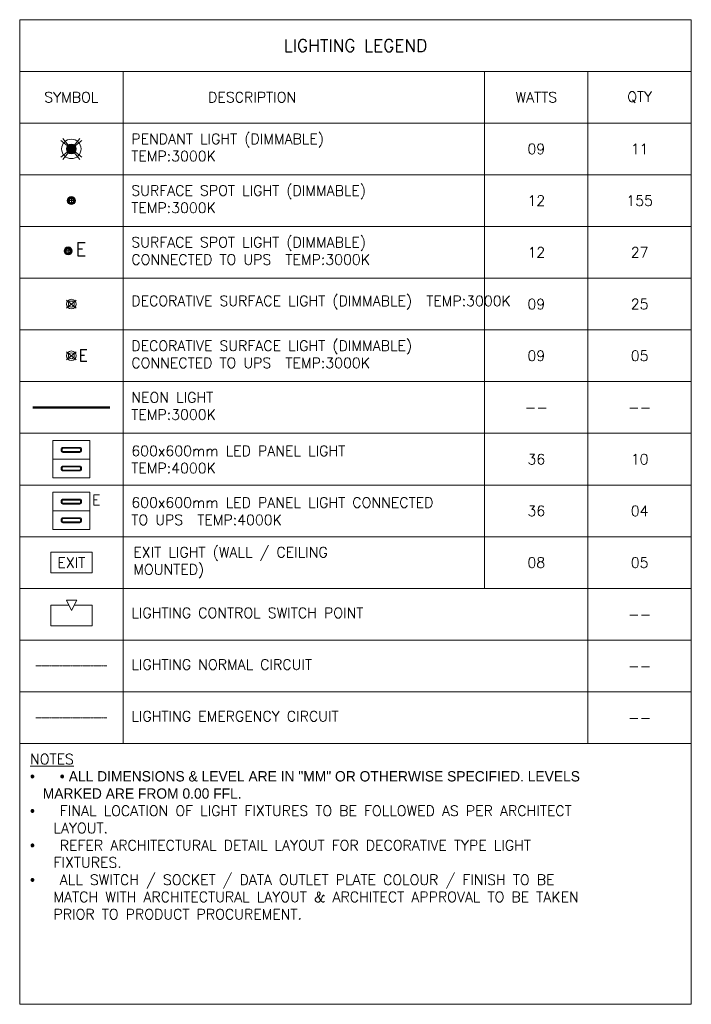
# Model space of a CAD drawing. Header units: millimetres. Extents: x -750 to 72845, y -24282 to 18874.
# Tile 1 of 154: x 0 to 9750, y -24282 to -10000. Entities that reach past the tile are written whole.
import ezdxf
from ezdxf.enums import TextEntityAlignment as Align

# ---------------------------------------------------------------- set-up
doc = ezdxf.new("R2010")
doc.units = ezdxf.units.MM
doc.header["$MEASUREMENT"] = 0
doc.linetypes.add('DASHED', pattern=[19.05, 12.7, -6.35])
doc.linetypes.add('HIDDENX2', pattern=[0.75, 0.5, -0.25])
doc.layers.get('0').update_dxf_attribs({"lineweight": 5})
for name, color, linetype, lineweight in [('& Lighting (Ceiling)', 160, 'Continuous', 15), ('Ceiling', 14, 'Continuous', 9), ('E Celing Lighting', 5, 'DASHED', 5), ('Lighting (Ceiling)', 160, 'Continuous', 15), ('M-MEP-ELLG-CABLE', 146, 'HIDDENX2', 20), ('M-MEP-ELLG-LIGHT', 5, 'Continuous', 20), ('M-MEP-ELPR-EQUIP', 6, 'Continuous', 20), ('M-MEP-ELSL-DEVICES', 5, 'Continuous', 20), ('M-MEP-GEN', 7, 'Continuous', 5), ('MEP_Lighting (Walls)', 160, 'Continuous', 15)]:
    doc.layers.add(name, color=color, linetype=linetype, lineweight=lineweight)
doc.styles.get("Standard").update_dxf_attribs({"font": 'romans.shx'})

# ---------------------------------------------------------------- blocks, each defined once
blk = doc.blocks.new('LCSB')
at = {"color": 0}
blk.add_lwpolyline([(25, 200), (200, 200), (200, 0), (-200, 0), (-200, 200), (-25, 200)], dxfattribs=at)
blk.add_lwpolyline([(-50, 250), (50, 250), (0, 150), (0, 150)], close=True, dxfattribs=at)
blk = doc.blocks.new('LIGHT-600X600MM')
at = {"color": 0}
blk.add_line((300, 0), (-300, 0), dxfattribs=at)
blk.add_lwpolyline([(-300, 300), (-300, -300), (300, -300), (300, 300)], close=True, dxfattribs=at)
for points in [[(-165, 160), (-165, 140, 0.414214), (-135, 110), (135, 110, 0.414214), (165, 140), (165, 160, 0.414214), (135, 190), (-135, 190, 0.414214)], [(-150, 160), (-150, 140, 0.414214), (-135, 125), (135, 125, 0.414214), (150, 140), (150, 160, 0.414214), (135, 175), (-135, 175, 0.414214)], [(-165, -160), (-165, -140, -0.414214), (-135, -110), (135, -110, -0.414214), (165, -140), (165, -160, -0.414214), (135, -190), (-135, -190, -0.414214)], [(-150, -160), (-150, -140, -0.414214), (-135, -125), (135, -125, -0.414214), (150, -140), (150, -160, -0.414214), (135, -175), (-135, -175, -0.414214)]]:
    blk.add_lwpolyline(points, format="xyb", close=True, dxfattribs=at)
blk.add_attdef('E', text='', height=100).set_placement((400, 250), align=Align.MIDDLE_CENTER)
blk = doc.blocks.new('ljbsdinfpn')
at = {"layer": 'Lighting (Ceiling)'}
h = blk.add_hatch(color=6, dxfattribs=at)
h.dxf.hatch_style = 1
edge = h.paths.add_edge_path()
edge.add_arc((-23157.71, -1088.48), 1.85, 0, 360)
h = blk.add_hatch(color=6, dxfattribs=at)
h.dxf.hatch_style = 1
edge = h.paths.add_edge_path()
edge.add_arc((-23157.71, -1088.48), 1.85, 0, 360)
at = {"layer": 'Lighting (Ceiling)', "color": 6, "elevation": 0}
for points in [[(-23153.73, -1085.29), (-23161.69, -1091.68)], [(-23153.73, -1091.68), (-23161.69, -1085.29)], [(-23160.91, -1084.5), (-23154.51, -1092.46)], [(-23154.51, -1084.5), (-23160.91, -1092.46)]]:
    blk.add_lwpolyline(points, dxfattribs=at)
at = {"layer": 'Lighting (Ceiling)', "color": 6}
for radius in [3.7, 3.7, 1.85, 1.85]:
    blk.add_circle((-23157.71, -1088.48, 0), radius, dxfattribs=at)
blk = doc.blocks.new('cl')
at = {"layer": 'Lighting (Ceiling)'}
h = blk.add_hatch(color=0, dxfattribs=at)
h.dxf.hatch_style = 1
h.paths.add_polyline_path([(1.53, 0.03, 1), (-1.53, 0.03, 1)])
h.paths.add_polyline_path([(-0.81, 0.03, -1), (0.81, 0.03, -1)], flags=16)
at = {"layer": 'Lighting (Ceiling)', "color": 0}
for p, q in [((-1.53, 0.03), (1.53, 0.03)), ((0, 1.56), (0, -1.5))]:
    blk.add_line(p, q, dxfattribs=at)
for radius in [1.53, 0.806]:
    blk.add_circle((0, 0.03), radius, dxfattribs=at)
at = {"color": 0}
blk.add_attdef('NAME', text='', height=5, dxfattribs=at).set_placement((0.84, 2.71), align=Align.MIDDLE_CENTER)
blk = doc.blocks.new('EXIT LIGHT')
at = {"color": 0}
blk.add_lwpolyline([(-200, -200), (200, -200), (200, 0), (-200, 0)], close=True, dxfattribs=at)
blk.add_attdef('EXIT', text='', height=100, dxfattribs=at).set_placement((0, -100), align=Align.MIDDLE_CENTER)
blk = doc.blocks.new('kinsegryumj')
at = {"layer": 'MEP_Lighting (Walls)', "color": 1}
for p, q in [((1724668.3, -80218.77), (1724673.75, -80223.42)), ((1724673.75, -80218.77), (1724668.3, -80223.42))]:
    blk.add_line(p, q, dxfattribs=at)
for radius in [2.74, 1.71]:
    blk.add_circle((1724671.03, -80221.09), radius, dxfattribs=at)
blk = doc.blocks.new('EM LIGHT1')
at = {"layer": 'MEP_Lighting (Walls)', "color": 5}
for p, q in [((-69, 59), (69, -59)), ((69, 59), (-69, -59))]:
    blk.add_line(p, q, dxfattribs=at)
for radius in [69.5, 43.4]:
    blk.add_circle((0, 0), radius, dxfattribs=at)
at = {"color": 5, "insert": (102, 90), "char_height": 170, "width": 45.68, "attachment_point": 1}
blk.add_mtext('E', dxfattribs=at)

msp = doc.modelspace()

# ---------------------------------------------------------------- linework, layer by layer
at = {"layer": 'M-MEP-ELLG-CABLE', "color": 1, "ltscale": 5}
msp.add_lwpolyline([(233, -19375), (1267, -19375)], dxfattribs=at)
at = {"layer": 'M-MEP-ELLG-CABLE', "color": 5, "ltscale": 5}
msp.add_lwpolyline([(233, -20125), (1267, -20125)], dxfattribs=at)
at = {"layer": 'M-MEP-ELPR-EQUIP', "color": 1, "const_width": 30}
msp.add_lwpolyline([(188, -15625), (1312, -15625)], dxfattribs=at)
at = {"layer": 'M-MEP-GEN'}
for points in [[(0, -10000), (9750, -10000), (9750, -10750), (0, -10750)], [(1500, -10750), (1500, -11500), (0, -11500), (0, -10750)], [(1500, -10750), (6750, -10750), (6750, -11500), (1500, -11500)], [(8250, -10750), (8250, -11500), (6750, -11500), (6750, -10750)], [(9750, -10750), (9750, -11500), (8250, -11500), (8250, -10750)], [(1500, -11500), (1500, -12250), (0, -12250), (0, -11500)], [(1500, -11500), (6750, -11500), (6750, -12250), (1500, -12250)], [(8250, -11500), (8250, -12250), (6750, -12250), (6750, -11500)], [(9750, -11500), (9750, -12250), (8250, -12250), (8250, -11500)], [(1500, -12250), (1500, -13000), (0, -13000), (0, -12250)], [(1500, -12250), (6750, -12250), (6750, -13000), (1500, -13000)], [(8250, -12250), (8250, -13000), (6750, -13000), (6750, -12250)], [(9750, -12250), (9750, -13000), (8250, -13000), (8250, -12250)], [(1500, -13000), (1500, -13750), (0, -13750), (0, -13000)], [(1500, -13000), (6750, -13000), (6750, -13750), (1500, -13750)], [(8250, -13000), (8250, -13750), (6750, -13750), (6750, -13000)], [(9750, -13000), (9750, -13750), (8250, -13750), (8250, -13000)], [(1500, -13750), (1500, -14500), (0, -14500), (0, -13750)], [(1500, -13750), (6750, -13750), (6750, -14500), (1500, -14500)], [(8250, -13750), (8250, -14500), (6750, -14500), (6750, -13750)], [(9750, -13750), (9750, -14500), (8250, -14500), (8250, -13750)], [(1500, -14500), (1500, -15250), (0, -15250), (0, -14500)], [(1500, -14500), (6750, -14500), (6750, -15250), (1500, -15250)], [(8250, -14500), (8250, -15250), (6750, -15250), (6750, -14500)], [(9750, -14500), (9750, -15250), (8250, -15250), (8250, -14500)], [(1500, -15250), (1500, -16000), (0, -16000), (0, -15250)], [(1500, -15250), (6750, -15250), (6750, -16000), (1500, -16000)], [(8250, -15250), (8250, -16000), (6750, -16000), (6750, -15250)], [(9750, -15250), (9750, -16000), (8250, -16000), (8250, -15250)], [(1500, -16000), (1500, -16750), (0, -16750), (0, -16000)], [(1500, -16000), (6750, -16000), (6750, -16750), (1500, -16750)], [(8250, -16000), (8250, -16750), (6750, -16750), (6750, -16000)], [(9750, -16000), (9750, -16750), (8250, -16750), (8250, -16000)], [(1500, -16750), (1500, -17500), (0, -17500), (0, -16750)], [(1500, -16750), (6750, -16750), (6750, -17500), (1500, -17500)], [(8250, -16750), (8250, -17500), (6750, -17500), (6750, -16750)], [(9750, -16750), (9750, -17500), (8250, -17500), (8250, -16750)], [(1500, -17500), (1500, -18250), (0, -18250), (0, -17500)], [(1500, -17500), (6750, -17500), (6750, -18250), (1500, -18250)], [(8250, -17500), (8250, -18250), (6750, -18250), (6750, -17500)], [(9750, -17500), (9750, -18250), (8250, -18250), (8250, -17500)], [(1500, -18250), (1500, -19000), (0, -19000), (0, -18250)], [(1500, -18250), (8250, -18250), (8250, -19000), (1500, -19000)], [(9750, -18250), (9750, -19000), (8250, -19000), (8250, -18250)], [(1500, -19000), (1500, -19750), (0, -19750), (0, -19000)], [(1500, -19000), (8250, -19000), (8250, -19750), (1500, -19750)], [(9750, -19000), (9750, -19750), (8250, -19750), (8250, -19000)], [(1500, -19750), (1500, -20500), (0, -20500), (0, -19750)], [(1500, -19750), (8250, -19750), (8250, -20500), (1500, -20500)], [(9750, -19750), (9750, -20500), (8250, -20500), (8250, -19750)], [(9750, -20500), (0, -20500), (0, -24282), (9750, -24282)]]:
    msp.add_lwpolyline(points, close=True, dxfattribs=at)

# ---------------------------------------------------------------- block references
at = {"layer": '& Lighting (Ceiling)', "color": 6, "xscale": -38.10000000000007, "yscale": 38.10000000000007, "zscale": 38.10000000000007, "rotation": 180}
msp.add_blockref('ljbsdinfpn', (883059, -53346, 0), dxfattribs=at)
at = {"layer": 'Ceiling', "color": 1, "xscale": 38.10000000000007, "yscale": 38.10000000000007, "zscale": 38.10000000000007}
msp.add_blockref('cl', (750, -12625), dxfattribs=at)
at = {"layer": 'Ceiling', "color": 5}
ref = msp.add_blockref('cl', (703, -13355), dxfattribs=dict(at, xscale=38.10000000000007, yscale=38.10000000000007, zscale=38.10000000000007))
ref.add_attrib('NAME', 'E', dxfattribs={"layer": '0', "color": 0, "height": 191}).set_placement((891, -13328), align=Align.MIDDLE_CENTER)
at = {"layer": 'E Celing Lighting', "color": 5, "xscale": 25.32885420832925, "yscale": 25.32885420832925, "zscale": 25.32885420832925}
msp.add_blockref('kinsegryumj', (-43683191, 2017783), dxfattribs=at)
at = {"layer": 'M-MEP-ELLG-LIGHT', "color": 1, "xscale": 0.8999999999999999, "yscale": 0.8999999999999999, "zscale": 0.8999999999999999}
msp.add_blockref('LIGHT-600X600MM', (750, -16375), dxfattribs=at)
at = {"layer": 'M-MEP-ELLG-LIGHT', "color": 5}
ref = msp.add_blockref('LIGHT-600X600MM', (750, -17125), dxfattribs=dict(at, xscale=0.8999999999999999, yscale=0.8999999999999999, zscale=0.8999999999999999))
ref.add_attrib('E', 'E', dxfattribs={"layer": '0', "color": 0, "height": 150}).set_placement((1110, -16968), align=Align.MIDDLE_CENTER)
at = {"layer": 'M-MEP-ELLG-LIGHT', "xscale": 1.5, "yscale": 1.5, "zscale": 1.5}
msp.add_blockref('EXIT LIGHT', (750, -17725), dxfattribs=at).add_auto_attribs({'EXIT': 'EXIT'})
at = {"layer": 'M-MEP-ELPR-EQUIP'}
msp.add_blockref('EM LIGHT1', (750, -14875), dxfattribs=at)
at = {"layer": 'M-MEP-ELSL-DEVICES', "color": 6, "xscale": 1.5, "yscale": 1.5, "zscale": 1.5}
msp.add_blockref('LCSB', (753, -18794), dxfattribs=at)

# ---------------------------------------------------------------- texts
at = {"layer": 'M-MEP-GEN'}
for s, width, insert, char_height, attachment_point in [('{\\Fromans|c0;LIGHTING LEGEND}', 6176.48, (4875, -10375), 180, 5), ('{\\Fromans|c0;SYMBOL}', 1387.21, (750, -11125), 150, 5), ('{\\Fromans|c0;DESCRIPTION}', 1387.21, (3375, -11125), 150, 5), ('{\\Fromans|c0;WATTS}', 394.36, (7500, -11125), 150, 5), ('{\\Fromans|c0;QTY}', 394.36, (9000, -11125), 150, 5), ('EXIT LIGHT (WALL / CEILING MOUNTED)', 3600, (1650, -17875), 150, 4), ('08', 947.18, (7500, -17875), 150, 5)]:
    msp.add_mtext_dynamic_manual_height_columns(s, width=width, gutter_width=4987, heights=[0], dxfattribs=dict(at, insert=insert, char_height=char_height, attachment_point=attachment_point))
at = {"layer": 'M-MEP-GEN', "char_height": 150}
for s, insert, width, attachment_point in [('{\\Fsimplex|c0;PENDANT LIGHT (DIMMABLE)\\PTEMP:3000K}', (1621, -11854), 3629.03, 4), ('{\\Fsimplex|c0;09}', (7500, -11875), 474.86, 5), ('{\\Fsimplex|c0;11}', (9000, -11875), 474.86, 5), ('SURFACE SPOT LIGHT{\\Fsimplex|c0; (DIMMABLE)  TEMP:3000K}', (1621, -12604), 4551.79, 4), ('{\\Fsimplex|c0;12}', (7500, -12625), 474.86, 5), ('{\\Fsimplex|c0;155}', (9000, -12625), 474.86, 5), ('SURFACE SPOT LIGHT{\\Fsimplex|c0; (DIMMABLE) CONNECTED TO UPS  TEMP:3000K}', (1621, -13354), 4551.79, 4), ('{\\Fsimplex|c0;12}', (7500, -13375), 474.86, 5), ('{\\Fsimplex|c0;27}', (9000, -13375), 474.86, 5), ('{\\Fsimplex|c0;DECORATIVE SURFACE LIGHT (DIMMABLE)  TEMP:3000K}', (1621, -14104), 5413.41, 4), ('{\\Fsimplex|c0;09}', (7500, -14125), 474.86, 5), ('{\\Fsimplex|c0;25}', (9000, -14125), 474.86, 5), ('{\\Fsimplex|c0;DECORATIVE SURFACE LIGHT (DIMMABLE)  CONNECTED TO UPS  TEMP:3000K}', (1621, -14854), 5413.41, 4), ('{\\Fsimplex|c0;09}', (7500, -14875), 474.86, 5), ('{\\Fsimplex|c0;05}', (9000, -14875), 474.86, 5), ('{\\Fsimplex|c0;NEON LIGHT\\PTEMP:3000K}', (1621, -15604), 3629.03, 4), ('{\\Fsimplex|c0;--}', (7500, -15625), 474.86, 5), ('{\\Fsimplex|c0;--}', (9000, -15625), 474.86, 5), ('{\\Fsimplex|c0;600x600mm LED PANEL LIGHT \\PTEMP:4000K}', (1621, -16380), 4439.7, 4), ('{\\Fsimplex|c0;36}', (7500, -16375), 474.86, 5), ('{\\Fsimplex|c0;10}', (9000, -16375), 474.86, 5), ('{\\Fsimplex|c0;600x600mm LED PANEL LIGHT CONNECTED TO UPS  TEMP:4000K}', (1621, -17130), 4834.83, 4), ('{\\Fsimplex|c0;36}', (7500, -17125), 474.86, 5), ('{\\Fsimplex|c0;04}', (9000, -17125), 474.86, 5), ('{\\Fsimplex|c0;05}', (9000, -17875), 474.86, 5), ('{\\Fsimplex|c0;LIGHTING CONTROL SWITCH POINT}', (1621, -18604), 3616.88, 4), ('{\\Fsimplex|c0;--}', (9000, -18625), 474.86, 5), ('{\\Fsimplex|c0;LIGHTING NORMAL CIRCUIT}', (1621, -19354), 6688.34, 4), ('{\\Fsimplex|c0;--}', (9000, -19375), 474.86, 5), ('{\\Fsimplex|c0;LIGHTING EMERGENCY CIRCUIT}', (1621, -20104), 3557.24, 4), ('{\\Fsimplex|c0;--}', (9000, -20125), 474.86, 5), ('{\\Fsimplex|c0;\\LNOTES\\P\\fSymbol|b0|i0|c2|p18;\\l·{\\W6.49414; }·{\\W1.076171; }\\fOswald Light|b0|i0|c0|p0;ALL DIMENSIONS & LEVEL ARE IN "MM" OR OTHERWISE SPECIFIED. LEVELS \\P{\\W3.315789; }MARKED ARE FROM 0.00 FFL. }\\P{\\fSymbol|b0|i0|c2|p18;·{\\W6.49414; }\\Fsimplex|c0;FINAL LOCATION OF LIGHT FIXTURES TO BE FOLLOWED AS PER ARCHITECT \\H1.62875x; \\P\\H0.61397x;\\W3.31578; \\W1;LAYOUT. \\H1.62375x; \\H0.61586x;\\P\\fSymbol|b0|i0|c2|p18;·{\\W6.494089; }\\Fsimplex|c0;REFER ARCHITECTURAL DETAIL LAYOUT FOR DECORATIVE TYPE LIGHT \\H1.62542x; \\P\\H0.61523x;\\W3.31574; \\W1;FIXTURES.\\H1.62486x; \\H0.61544x;\\P\\fSymbol|b0|i0|c2|p18;·{\\W6.494; }\\Fsimplex|c0;ALL SWITCH / SOCKET / DATA OUTLET PLATE COLOUR / FINISH TO BE \\H1.81552x; \\P\\H0.55081x;\\W3.31571; \\W1;MATCH WITH ARCHITECTURAL LAYOUT & ARCHITECT APPROVAL TO BE TAKEN \\H1.72816x; \\P\\H0.57865x;\\W3.31571; \\W1;PRIOR TO PRODUCT PROCUREMENT. \\H1.59061x; }', (150, -20650), 9600, 1)]:
    msp.add_mtext(s, dxfattribs=dict(at, insert=insert, width=width, attachment_point=attachment_point))

doc.saveas('drawing.dxf')
